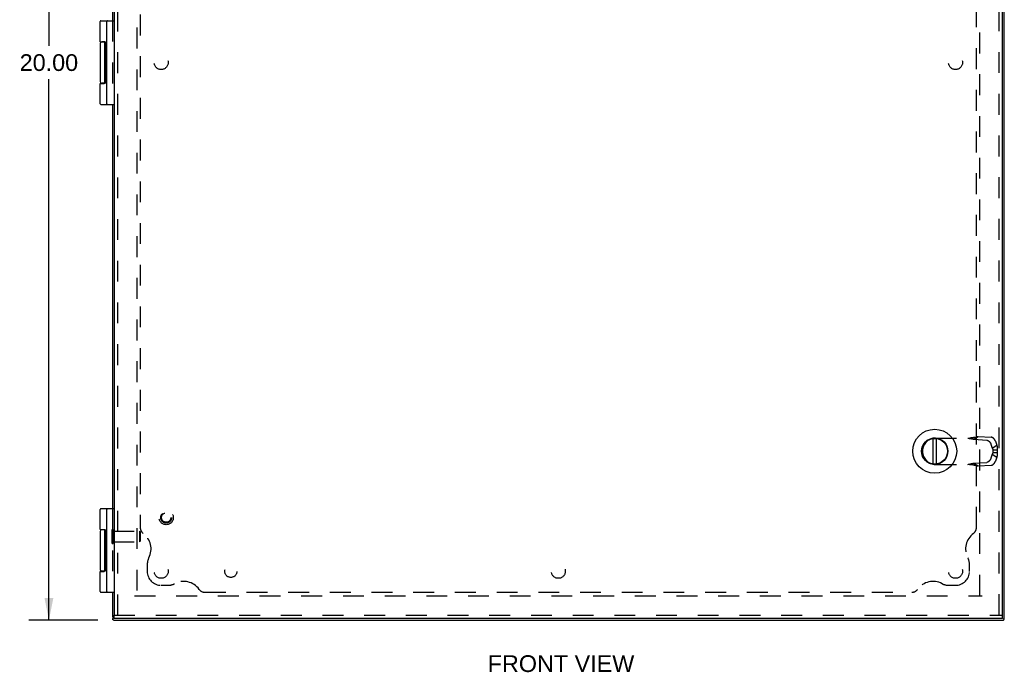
# Model space of a CAD drawing. Header units: inches. Extents: x 0 to 68, y 0 to 44.
# Tile 6 of 10: x 13.1 to 30.7, y 11.6 to 23.3. Entities that reach past the tile are written whole.
import ezdxf

# ---------------------------------------------------------------- set-up
doc = ezdxf.new("R2010")
doc.units = ezdxf.units.IN
doc.header["$LTSCALE"] = 3.74
doc.header["$MEASUREMENT"] = 0
doc.linetypes.add('HIDDEN', pattern=[0.2, 0.1, -0.1])
doc.layers.get('0').update_dxf_attribs({"linetype": 'CONTINUOUS'})
for name, color, linetype in [('DEFAULT_2', 8, 'HIDDEN'), ('DIMENSIONS', 7, 'CONTINUOUS'), ('DOOR_ASSEMBLY', 7, 'CONTINUOUS'), ('SUBPANEL', 7, 'CONTINUOUS')]:
    doc.layers.add(name, color=color, linetype=linetype)
doc.styles.get("Standard").update_dxf_attribs({"font": 'arial.ttf'})
doc.dimstyles.new('DIMSTYLE_1', dxfattribs={"dimtxt": 0.3, "dimasz": 0.4, "dimexe": 0.09, "dimexo": 0.07, "dimgap": 0.0375, "dimtad": 0, "dimtih": 1, "dimtoh": 1, "dimzin": 4, "dimdsep": 46, "dimtxsty": 'Standard', "dimblk": '_FILLED', "dimblk1": '_FILLED', "dimblk2": '_FILLED', "dimcen": 0.09, "dimadec": 3, "dimazin": 1, "dimtfac": 1, "dimtdec": 3, "dimtofl": 0, "dimtmove": 0, "dimatfit": 3, "dimldrblk": '_FILLED', "dimfxl": 0, "dimtolj": 1, "dimtzin": 4, "dimarcsym": 0})

# ---------------------------------------------------------------- blocks, each defined once
blk = doc.blocks.new('_FILLED')
at = {"color": 0, "linetype": 'ByBlock'}
blk.add_solid([(0, 0), (-1, 0.2), (-1, -0.2)], dxfattribs=at)
blk = doc.blocks.new('*D6')
at = {"layer": 'DIMENSIONS', "color": 2, "linetype": 'Continuous'}
for p, q in [((14.519, 32.561), (13.23, 32.561)), ((13.59, 32.561), (13.59, 22.861)), ((13.59, 12.561), (13.59, 22.261)), ((14.47, 12.561), (13.23, 12.561))]:
    blk.add_line(p, q, dxfattribs=at)
at = {"layer": 'DIMENSIONS', "color": 2, "linetype": 'Continuous', "xscale": 0.4, "yscale": 0.4, "zscale": 0.4}
for p, rotation in [((13.59, 32.561), 90), ((13.59, 12.561), 270)]:
    blk.add_blockref('_FILLED', p, dxfattribs=dict(at, rotation=rotation))
at = {"layer": 'DIMENSIONS', "color": 2, "linetype": 'Continuous', "insert": (13.59, 22.711), "char_height": 0.3, "width": 1.04833, "attachment_point": 2, "line_spacing_factor": 0.9}
blk.add_mtext('20.00', dxfattribs=at)

msp = doc.modelspace()

# ---------------------------------------------------------------- linework, layer by layer
at = {"color": 3, "linetype": 'Continuous'}
for p, q in [((30.729, 12.621), (30.729, 32.501)), ((14.729, 30.561), (14.729, 23.311)), ((14.729, 21.811), (14.729, 14.561)), ((14.729, 13.061), (14.729, 12.621)), ((14.75, 12.561), (30.708, 12.561))]:
    msp.add_line(p, q, dxfattribs=at)
at = {"color": 7, "linetype": 'Continuous'}
for p, q in [((14.729, 12.621), (14.734, 12.621)), ((14.734, 12.629), (14.734, 12.577)), ((30.725, 12.577), (30.725, 12.629)), ((30.729, 12.621), (30.725, 12.621))]:
    msp.add_line(p, q, dxfattribs=at)
at = {"color": 3, "linetype": 'Continuous'}
for points in [[(14.734, 12.577), (14.734, 12.579), (14.735, 12.58), (14.735, 12.582), (14.736, 12.584), (14.737, 12.586), (14.738, 12.587), (14.739, 12.589)], [(14.739, 12.569), (14.738, 12.569), (14.737, 12.57), (14.736, 12.571), (14.735, 12.573), (14.735, 12.574), (14.734, 12.576), (14.734, 12.577), (14.734, 12.577)], [(14.744, 12.566), (14.743, 12.566), (14.742, 12.566), (14.742, 12.567), (14.741, 12.567), (14.74, 12.568), (14.739, 12.569)], [(14.748, 12.563), (14.747, 12.563), (14.747, 12.563), (14.746, 12.564), (14.745, 12.564), (14.745, 12.565), (14.744, 12.566)], [(14.75, 12.561), (14.75, 12.561), (14.749, 12.561), (14.749, 12.562), (14.749, 12.562), (14.748, 12.562), (14.748, 12.563)], [(14.75, 12.561), (14.75, 12.561), (14.75, 12.561), (14.75, 12.561), (14.75, 12.561), (14.75, 12.561), (14.75, 12.561)], [(30.708, 12.561), (30.709, 12.561), (30.709, 12.561), (30.709, 12.561), (30.709, 12.561), (30.709, 12.561), (30.709, 12.561)], [(30.709, 12.561), (30.709, 12.561), (30.71, 12.561), (30.71, 12.562), (30.71, 12.562), (30.711, 12.562), (30.711, 12.563)], [(30.711, 12.563), (30.712, 12.563), (30.712, 12.563), (30.713, 12.564), (30.714, 12.564), (30.714, 12.565), (30.715, 12.566)], [(30.715, 12.566), (30.716, 12.566), (30.717, 12.566), (30.717, 12.567), (30.718, 12.567), (30.719, 12.568), (30.72, 12.569)], [(30.725, 12.577), (30.725, 12.579), (30.724, 12.58), (30.724, 12.582), (30.723, 12.584), (30.722, 12.586), (30.721, 12.587), (30.72, 12.589)], [(30.72, 12.569), (30.721, 12.569), (30.722, 12.57), (30.723, 12.571), (30.724, 12.573), (30.724, 12.574), (30.724, 12.576), (30.725, 12.577), (30.725, 12.577)]]:
    msp.add_lwpolyline(points, dxfattribs=at)
at = {"layer": 'DEFAULT_2', "color": 8, "linetype": 'HIDDEN'}
for p, q in [((15.167, 32.164), (15.167, 13.001)), ((30.292, 13.001), (30.292, 32.121)), ((14.729, 23.311), (14.729, 21.811)), ((14.729, 14.561), (14.729, 13.061)), ((14.725, 13.933), (14.725, 14.189)), ((14.725, 14.189), (14.743, 14.189)), ((14.743, 13.933), (14.743, 14.189)), ((14.743, 14.155), (15.215, 14.155)), ((15.225, 14.145), (15.215, 14.155)), ((15.215, 14.155), (15.215, 13.967)), ((15.225, 14.145), (15.225, 13.977)), ((14.743, 13.967), (15.215, 13.967)), ((15.225, 13.977), (15.215, 13.967)), ((14.725, 13.933), (14.743, 13.933)), ((15.126, 12.998), (30.332, 12.998))]:
    msp.add_line(p, q, dxfattribs=at)
at = {"layer": 'DOOR_ASSEMBLY', "color": 3, "linetype": 'Continuous'}
for p, q in [((14.759, 32.471), (14.759, 12.651)), ((30.699, 12.651), (30.699, 32.471)), ((30.699, 12.591), (14.759, 12.591))]:
    msp.add_line(p, q, dxfattribs=at)
at = {"layer": 'DOOR_ASSEMBLY', "color": 8, "linetype": 'HIDDEN'}
for p, q in [((14.819, 32.471), (14.819, 12.651)), ((30.639, 12.651), (30.639, 32.471)), ((29.497, 15.827), (30.15, 15.827)), ((30.181, 15.804), (30.262, 15.855)), ((30.181, 15.804), (30.413, 15.791)), ((30.262, 15.855), (30.495, 15.842)), ((30.571, 15.769), (30.595, 15.697)), ((29.261, 15.591), (29.261, 15.59)), ((30.489, 15.717), (30.514, 15.645)), ((30.514, 15.645), (30.595, 15.697)), ((30.525, 15.613), (30.6, 15.613)), ((30.525, 15.613), (30.525, 15.568)), ((30.525, 15.568), (30.6, 15.568)), ((30.6, 15.613), (30.6, 15.568)), ((30.181, 15.377), (30.413, 15.39)), ((30.181, 15.377), (30.262, 15.326)), ((30.514, 15.536), (30.489, 15.464)), ((30.514, 15.536), (30.595, 15.484)), ((30.595, 15.484), (30.571, 15.412)), ((29.497, 15.354), (30.15, 15.354)), ((30.185, 15.345), (30.198, 15.342)), ((30.198, 15.342), (30.21, 15.339)), ((30.262, 15.326), (30.495, 15.339)), ((14.759, 12.651), (30.699, 12.651))]:
    msp.add_line(p, q, dxfattribs=at)
at = {"layer": 'DOOR_ASSEMBLY', "color": 7, "linetype": 'Continuous'}
for p, q in [((14.509, 22.936), (14.509, 23.298)), ((14.522, 23.311), (14.759, 23.311)), ((14.629, 21.824), (14.629, 23.298)), ((14.509, 22.901), (14.509, 22.221)), ((14.593, 22.931), (14.539, 22.931)), ((14.589, 22.934), (14.589, 22.931)), ((14.595, 22.196), (14.595, 22.926)), ((14.619, 22.187), (14.619, 22.937)), ((14.629, 22.937), (14.619, 22.937)), ((14.629, 22.931), (14.619, 22.931)), ((14.629, 22.833), (14.619, 22.833)), ((14.629, 22.685), (14.619, 22.685)), ((14.629, 22.45), (14.619, 22.45)), ((14.629, 22.436), (14.619, 22.436)), ((14.509, 21.824), (14.509, 22.186)), ((14.509, 22.186), (14.579, 22.186)), ((14.593, 22.191), (14.539, 22.191)), ((14.589, 22.191), (14.589, 22.187)), ((14.629, 22.187), (14.619, 22.187)), ((14.522, 21.811), (14.759, 21.811)), ((29.451, 15.362), (29.451, 15.819)), ((29.511, 15.362), (29.511, 15.819)), ((14.509, 14.186), (14.509, 14.548)), ((14.522, 14.561), (14.759, 14.561)), ((14.629, 13.074), (14.629, 14.548)), ((14.509, 14.151), (14.509, 13.471)), ((14.593, 14.181), (14.539, 14.181)), ((14.589, 14.184), (14.589, 14.181)), ((14.595, 13.446), (14.595, 14.176)), ((14.619, 13.437), (14.619, 14.187)), ((14.629, 14.187), (14.619, 14.187)), ((14.629, 14.181), (14.619, 14.181)), ((14.629, 14.083), (14.619, 14.083)), ((14.629, 13.935), (14.619, 13.935)), ((14.629, 13.7), (14.619, 13.7)), ((14.629, 13.686), (14.619, 13.686)), ((14.509, 13.436), (14.579, 13.436)), ((14.509, 13.074), (14.509, 13.436)), ((14.593, 13.441), (14.539, 13.441)), ((14.589, 13.441), (14.589, 13.437)), ((14.629, 13.437), (14.619, 13.437)), ((14.522, 13.061), (14.759, 13.061)), ((14.759, 12.591), (14.759, 12.651)), ((30.699, 12.591), (30.699, 12.651))]:
    msp.add_line(p, q, dxfattribs=at)
for points in [[(14.509, 22.936), (14.579, 22.936), (14.58, 22.936), (14.58, 22.936), (14.581, 22.935), (14.581, 22.935), (14.582, 22.935), (14.582, 22.935), (14.583, 22.935), (14.583, 22.935), (14.584, 22.935), (14.584, 22.935), (14.585, 22.935), (14.585, 22.935), (14.585, 22.935), (14.586, 22.935), (14.586, 22.935), (14.587, 22.935), (14.587, 22.935), (14.587, 22.935), (14.587, 22.934), (14.588, 22.934), (14.588, 22.934), (14.588, 22.934), (14.589, 22.934), (14.589, 22.934), (14.589, 22.934), (14.589, 22.934), (14.589, 22.934), (14.59, 22.933), (14.59, 22.933), (14.59, 22.933), (14.59, 22.933), (14.59, 22.933), (14.591, 22.933), (14.591, 22.933), (14.591, 22.933), (14.591, 22.933), (14.591, 22.932), (14.591, 22.932), (14.592, 22.932), (14.592, 22.932), (14.592, 22.932), (14.592, 22.932), (14.592, 22.932), (14.592, 22.932), (14.592, 22.931), (14.592, 22.931), (14.593, 22.931), (14.593, 22.931), (14.593, 22.931), (14.593, 22.931), (14.593, 22.931), (14.593, 22.931), (14.593, 22.93), (14.593, 22.93), (14.593, 22.93), (14.593, 22.93), (14.593, 22.93), (14.593, 22.93), (14.594, 22.93), (14.594, 22.93), (14.594, 22.93), (14.594, 22.929), (14.594, 22.929), (14.594, 22.929), (14.594, 22.929), (14.594, 22.929), (14.594, 22.929), (14.594, 22.929), (14.594, 22.929), (14.594, 22.928), (14.594, 22.928), (14.594, 22.928), (14.594, 22.928), (14.594, 22.928), (14.594, 22.928), (14.594, 22.928), (14.594, 22.928), (14.594, 22.928), (14.594, 22.927), (14.594, 22.927), (14.594, 22.927), (14.594, 22.927), (14.594, 22.927), (14.594, 22.927), (14.595, 22.927), (14.595, 22.927), (14.595, 22.927), (14.595, 22.926), (14.595, 22.926), (14.595, 22.926), (14.595, 22.926), (14.595, 22.926), (14.595, 22.926), (14.595, 22.926), (14.595, 22.926), (14.595, 22.926), (14.595, 22.926)], [(14.595, 22.196), (14.595, 22.195), (14.595, 22.195), (14.595, 22.195), (14.595, 22.195), (14.595, 22.195), (14.595, 22.195), (14.595, 22.195), (14.595, 22.195), (14.595, 22.195), (14.595, 22.194), (14.595, 22.194), (14.595, 22.194), (14.594, 22.194), (14.594, 22.194), (14.594, 22.194), (14.594, 22.194), (14.594, 22.194), (14.594, 22.194), (14.594, 22.193), (14.594, 22.193), (14.594, 22.193), (14.594, 22.193), (14.594, 22.193), (14.594, 22.193), (14.594, 22.193), (14.594, 22.193), (14.594, 22.193), (14.594, 22.192), (14.594, 22.192), (14.594, 22.192), (14.594, 22.192), (14.594, 22.192), (14.594, 22.192), (14.594, 22.192), (14.594, 22.192), (14.594, 22.192), (14.594, 22.191), (14.594, 22.191), (14.593, 22.191), (14.593, 22.191), (14.593, 22.191), (14.593, 22.191), (14.593, 22.191), (14.593, 22.191), (14.593, 22.19), (14.593, 22.19), (14.593, 22.19), (14.593, 22.19), (14.593, 22.19), (14.593, 22.19), (14.592, 22.19), (14.592, 22.19), (14.592, 22.189), (14.592, 22.189), (14.592, 22.189), (14.592, 22.189), (14.592, 22.189), (14.592, 22.189), (14.591, 22.189), (14.591, 22.189), (14.591, 22.189), (14.591, 22.188), (14.591, 22.188), (14.591, 22.188), (14.59, 22.188), (14.59, 22.188), (14.59, 22.188), (14.59, 22.188), (14.59, 22.188), (14.589, 22.187), (14.589, 22.187), (14.589, 22.187), (14.589, 22.187), (14.589, 22.187), (14.588, 22.187), (14.588, 22.187), (14.588, 22.187), (14.587, 22.187), (14.587, 22.187), (14.587, 22.186), (14.587, 22.186), (14.586, 22.186), (14.586, 22.186), (14.585, 22.186), (14.585, 22.186), (14.585, 22.186), (14.584, 22.186), (14.584, 22.186), (14.583, 22.186), (14.583, 22.186), (14.582, 22.186), (14.582, 22.186), (14.581, 22.186), (14.581, 22.186), (14.58, 22.186), (14.58, 22.186), (14.579, 22.186)], [(14.509, 14.186), (14.579, 14.186), (14.58, 14.186), (14.58, 14.186), (14.581, 14.185), (14.581, 14.185), (14.582, 14.185), (14.582, 14.185), (14.583, 14.185), (14.583, 14.185), (14.584, 14.185), (14.584, 14.185), (14.585, 14.185), (14.585, 14.185), (14.585, 14.185), (14.586, 14.185), (14.586, 14.185), (14.587, 14.185), (14.587, 14.185), (14.587, 14.185), (14.587, 14.184), (14.588, 14.184), (14.588, 14.184), (14.588, 14.184), (14.589, 14.184), (14.589, 14.184), (14.589, 14.184), (14.589, 14.184), (14.589, 14.184), (14.59, 14.183), (14.59, 14.183), (14.59, 14.183), (14.59, 14.183), (14.59, 14.183), (14.591, 14.183), (14.591, 14.183), (14.591, 14.183), (14.591, 14.183), (14.591, 14.182), (14.591, 14.182), (14.592, 14.182), (14.592, 14.182), (14.592, 14.182), (14.592, 14.182), (14.592, 14.182), (14.592, 14.182), (14.592, 14.181), (14.592, 14.181), (14.593, 14.181), (14.593, 14.181), (14.593, 14.181), (14.593, 14.181), (14.593, 14.181), (14.593, 14.181), (14.593, 14.18), (14.593, 14.18), (14.593, 14.18), (14.593, 14.18), (14.593, 14.18), (14.593, 14.18), (14.594, 14.18), (14.594, 14.18), (14.594, 14.18), (14.594, 14.179), (14.594, 14.179), (14.594, 14.179), (14.594, 14.179), (14.594, 14.179), (14.594, 14.179), (14.594, 14.179), (14.594, 14.179), (14.594, 14.178), (14.594, 14.178), (14.594, 14.178), (14.594, 14.178), (14.594, 14.178), (14.594, 14.178), (14.594, 14.178), (14.594, 14.178), (14.594, 14.178), (14.594, 14.177), (14.594, 14.177), (14.594, 14.177), (14.594, 14.177), (14.594, 14.177), (14.594, 14.177), (14.595, 14.177), (14.595, 14.177), (14.595, 14.177), (14.595, 14.176), (14.595, 14.176), (14.595, 14.176), (14.595, 14.176), (14.595, 14.176), (14.595, 14.176), (14.595, 14.176), (14.595, 14.176), (14.595, 14.176), (14.595, 14.176)], [(14.595, 13.446), (14.595, 13.445), (14.595, 13.445), (14.595, 13.445), (14.595, 13.445), (14.595, 13.445), (14.595, 13.445), (14.595, 13.445), (14.595, 13.445), (14.595, 13.445), (14.595, 13.444), (14.595, 13.444), (14.595, 13.444), (14.594, 13.444), (14.594, 13.444), (14.594, 13.444), (14.594, 13.444), (14.594, 13.444), (14.594, 13.444), (14.594, 13.443), (14.594, 13.443), (14.594, 13.443), (14.594, 13.443), (14.594, 13.443), (14.594, 13.443), (14.594, 13.443), (14.594, 13.443), (14.594, 13.443), (14.594, 13.442), (14.594, 13.442), (14.594, 13.442), (14.594, 13.442), (14.594, 13.442), (14.594, 13.442), (14.594, 13.442), (14.594, 13.442), (14.594, 13.442), (14.594, 13.441), (14.594, 13.441), (14.593, 13.441), (14.593, 13.441), (14.593, 13.441), (14.593, 13.441), (14.593, 13.441), (14.593, 13.441), (14.593, 13.44), (14.593, 13.44), (14.593, 13.44), (14.593, 13.44), (14.593, 13.44), (14.593, 13.44), (14.592, 13.44), (14.592, 13.44), (14.592, 13.439), (14.592, 13.439), (14.592, 13.439), (14.592, 13.439), (14.592, 13.439), (14.592, 13.439), (14.591, 13.439), (14.591, 13.439), (14.591, 13.439), (14.591, 13.438), (14.591, 13.438), (14.591, 13.438), (14.59, 13.438), (14.59, 13.438), (14.59, 13.438), (14.59, 13.438), (14.59, 13.438), (14.589, 13.437), (14.589, 13.437), (14.589, 13.437), (14.589, 13.437), (14.589, 13.437), (14.588, 13.437), (14.588, 13.437), (14.588, 13.437), (14.587, 13.437), (14.587, 13.437), (14.587, 13.436), (14.587, 13.436), (14.586, 13.436), (14.586, 13.436), (14.585, 13.436), (14.585, 13.436), (14.585, 13.436), (14.584, 13.436), (14.584, 13.436), (14.583, 13.436), (14.583, 13.436), (14.582, 13.436), (14.582, 13.436), (14.581, 13.436), (14.581, 13.436), (14.58, 13.436), (14.58, 13.436), (14.579, 13.436)]]:
    msp.add_lwpolyline(points, dxfattribs=at)
at = {"layer": 'DOOR_ASSEMBLY', "color": 8, "linetype": 'HIDDEN'}
for points in [[(30.074, 15.827), (30.088, 15.824), (30.102, 15.821), (30.115, 15.818), (30.128, 15.816), (30.142, 15.813), (30.155, 15.81), (30.168, 15.807), (30.181, 15.804)], [(30.198, 15.839), (30.191, 15.838), (30.185, 15.836), (30.178, 15.835), (30.172, 15.833), (30.165, 15.832), (30.158, 15.831), (30.152, 15.83), (30.145, 15.829), (30.138, 15.828), (30.131, 15.828), (30.125, 15.827), (30.118, 15.827), (30.111, 15.827), (30.105, 15.827)], [(30.15, 15.827), (30.159, 15.829), (30.168, 15.831), (30.176, 15.834), (30.185, 15.836), (30.21, 15.842)], [(30.21, 15.842), (30.217, 15.844), (30.225, 15.846), (30.233, 15.848), (30.24, 15.85), (30.248, 15.852), (30.255, 15.854), (30.262, 15.855)], [(30.413, 15.791), (30.415, 15.79), (30.417, 15.79), (30.418, 15.79), (30.42, 15.79), (30.422, 15.789), (30.423, 15.789), (30.425, 15.788), (30.427, 15.788), (30.429, 15.787), (30.43, 15.786), (30.432, 15.785), (30.434, 15.785), (30.436, 15.784), (30.437, 15.783), (30.439, 15.782), (30.441, 15.78), (30.443, 15.779), (30.445, 15.778), (30.446, 15.777), (30.448, 15.775), (30.45, 15.774), (30.452, 15.772), (30.453, 15.771), (30.455, 15.769), (30.457, 15.768), (30.458, 15.766), (30.46, 15.764), (30.462, 15.763), (30.463, 15.761), (30.465, 15.759), (30.466, 15.757), (30.468, 15.755), (30.469, 15.753), (30.471, 15.751), (30.472, 15.749), (30.474, 15.747), (30.475, 15.745), (30.476, 15.743), (30.478, 15.741), (30.479, 15.739), (30.48, 15.737), (30.481, 15.735), (30.482, 15.732), (30.484, 15.73), (30.485, 15.728), (30.486, 15.726), (30.487, 15.724), (30.487, 15.721), (30.488, 15.719), (30.489, 15.717)], [(30.571, 15.769), (30.57, 15.771), (30.569, 15.773), (30.568, 15.775), (30.567, 15.778), (30.566, 15.78), (30.565, 15.782), (30.564, 15.784), (30.563, 15.786), (30.562, 15.789), (30.561, 15.791), (30.559, 15.793), (30.558, 15.795), (30.557, 15.797), (30.555, 15.799), (30.554, 15.801), (30.552, 15.803), (30.551, 15.805), (30.549, 15.807), (30.548, 15.809), (30.546, 15.811), (30.545, 15.813), (30.543, 15.814), (30.542, 15.816), (30.54, 15.818), (30.538, 15.82), (30.537, 15.821), (30.535, 15.823), (30.533, 15.824), (30.531, 15.826), (30.53, 15.827), (30.528, 15.828), (30.526, 15.83), (30.524, 15.831), (30.523, 15.832), (30.521, 15.833), (30.519, 15.834), (30.517, 15.835), (30.515, 15.836), (30.514, 15.837), (30.512, 15.838), (30.51, 15.839), (30.508, 15.839), (30.507, 15.84), (30.505, 15.84), (30.503, 15.841), (30.501, 15.841), (30.5, 15.842), (30.498, 15.842), (30.496, 15.842), (30.495, 15.842)], [(30.514, 15.645), (30.515, 15.643), (30.516, 15.641), (30.517, 15.639), (30.518, 15.636), (30.519, 15.634), (30.52, 15.632), (30.52, 15.629), (30.521, 15.627), (30.522, 15.625), (30.522, 15.622), (30.523, 15.62), (30.524, 15.617), (30.524, 15.615), (30.525, 15.613)], [(30.525, 15.568), (30.524, 15.566), (30.524, 15.564), (30.523, 15.561), (30.522, 15.559), (30.522, 15.556), (30.521, 15.554), (30.52, 15.552), (30.52, 15.549), (30.519, 15.547), (30.518, 15.545), (30.517, 15.542), (30.516, 15.54), (30.515, 15.538), (30.514, 15.536)], [(30.595, 15.697), (30.596, 15.693), (30.597, 15.689), (30.598, 15.685), (30.599, 15.681), (30.599, 15.677), (30.6, 15.673), (30.6, 15.669), (30.601, 15.665), (30.601, 15.66), (30.601, 15.656), (30.602, 15.652), (30.602, 15.648), (30.602, 15.643), (30.602, 15.639), (30.602, 15.635), (30.602, 15.63), (30.601, 15.626), (30.601, 15.621), (30.601, 15.617), (30.6, 15.613)], [(30.6, 15.568), (30.601, 15.564), (30.601, 15.559), (30.602, 15.554), (30.602, 15.549), (30.602, 15.544), (30.602, 15.539), (30.602, 15.535), (30.602, 15.53), (30.601, 15.525), (30.601, 15.52), (30.601, 15.516), (30.6, 15.511), (30.6, 15.506), (30.599, 15.502), (30.598, 15.497), (30.597, 15.493), (30.596, 15.488), (30.595, 15.484)], [(30.074, 15.354), (30.088, 15.357), (30.102, 15.36), (30.115, 15.363), (30.128, 15.365), (30.142, 15.368), (30.155, 15.371), (30.168, 15.374), (30.181, 15.377)], [(30.489, 15.464), (30.488, 15.462), (30.487, 15.46), (30.487, 15.457), (30.486, 15.455), (30.485, 15.453), (30.484, 15.451), (30.482, 15.449), (30.481, 15.446), (30.48, 15.444), (30.479, 15.442), (30.478, 15.44), (30.476, 15.438), (30.475, 15.436), (30.474, 15.434), (30.472, 15.432), (30.471, 15.43), (30.469, 15.428), (30.468, 15.426), (30.466, 15.424), (30.465, 15.422), (30.463, 15.42), (30.462, 15.418), (30.46, 15.417), (30.458, 15.415), (30.457, 15.413), (30.455, 15.412), (30.453, 15.41), (30.452, 15.409), (30.45, 15.407), (30.448, 15.406), (30.446, 15.404), (30.445, 15.403), (30.443, 15.402), (30.441, 15.401), (30.439, 15.4), (30.437, 15.398), (30.436, 15.397), (30.434, 15.397), (30.432, 15.396), (30.43, 15.395), (30.429, 15.394), (30.427, 15.393), (30.425, 15.393), (30.423, 15.392), (30.422, 15.392), (30.42, 15.391), (30.418, 15.391), (30.417, 15.391), (30.415, 15.391), (30.413, 15.39)], [(30.495, 15.339), (30.496, 15.339), (30.498, 15.339), (30.5, 15.339), (30.501, 15.34), (30.503, 15.34), (30.505, 15.341), (30.507, 15.341), (30.508, 15.342), (30.51, 15.342), (30.512, 15.343), (30.514, 15.344), (30.515, 15.345), (30.517, 15.346), (30.519, 15.347), (30.521, 15.348), (30.523, 15.349), (30.524, 15.35), (30.526, 15.351), (30.528, 15.353), (30.53, 15.354), (30.531, 15.355), (30.533, 15.357), (30.535, 15.358), (30.537, 15.36), (30.538, 15.362), (30.54, 15.363), (30.542, 15.365), (30.543, 15.367), (30.545, 15.368), (30.546, 15.37), (30.548, 15.372), (30.549, 15.374), (30.551, 15.376), (30.552, 15.378), (30.554, 15.38), (30.555, 15.382), (30.557, 15.384), (30.558, 15.386), (30.559, 15.388), (30.561, 15.39), (30.562, 15.393), (30.563, 15.395), (30.564, 15.397), (30.565, 15.399), (30.566, 15.401), (30.567, 15.404), (30.568, 15.406), (30.569, 15.408), (30.57, 15.41), (30.571, 15.412)], [(30.105, 15.354), (30.111, 15.354), (30.118, 15.354), (30.125, 15.354), (30.131, 15.353), (30.138, 15.353), (30.145, 15.352), (30.152, 15.351), (30.158, 15.35), (30.165, 15.349), (30.172, 15.348), (30.178, 15.347), (30.185, 15.345), (30.191, 15.343), (30.198, 15.342)], [(30.15, 15.354), (30.159, 15.352), (30.168, 15.35), (30.176, 15.348), (30.185, 15.345)], [(30.21, 15.339), (30.217, 15.337), (30.225, 15.335), (30.233, 15.333), (30.24, 15.331), (30.248, 15.329), (30.255, 15.327), (30.262, 15.326)]]:
    msp.add_lwpolyline(points, dxfattribs=at)
at = {"layer": 'DOOR_ASSEMBLY', "color": 7, "linetype": 'Continuous'}
for radius in [0.394, 0.237, 0.23]:
    msp.add_circle((29.481, 15.591), radius, dxfattribs=at)
at = {"layer": 'DOOR_ASSEMBLY', "color": 8, "linetype": 'HIDDEN'}
for radius in [0.128, 0.0981, 0.094, 0.084]:
    msp.add_circle((15.694, 14.401), radius, dxfattribs=at)
at = {"layer": 'DOOR_ASSEMBLY', "color": 7, "linetype": 'Continuous'}
for centre, radius, start, end in [((14.522, 23.298), 0.013, 90, 180), ((14.642, 23.298), 0.013, 90, 180), ((14.539, 22.901), 0.03, 90, 180), ((14.539, 22.221), 0.03, 180, 270), ((14.522, 21.824), 0.013, 180, 270), ((14.642, 21.824), 0.013, 180, 270), ((14.522, 14.548), 0.013, 90, 180), ((14.642, 14.548), 0.013, 90, 180), ((14.539, 14.151), 0.03, 90, 180), ((14.539, 13.471), 0.03, 180, 270), ((14.522, 13.074), 0.013, 180, 270), ((14.642, 13.074), 0.013, 180, 270)]:
    msp.add_arc(centre, radius, start, end, dxfattribs=at)
at = {"layer": 'DOOR_ASSEMBLY', "color": 8, "linetype": 'HIDDEN'}
for centre, start, end in [((29.497, 15.591), 90, 180), ((29.497, 15.59), 180, 270)]:
    msp.add_arc(centre, 0.236, start, end, dxfattribs=at)
at = {"layer": 'SUBPANEL', "color": 8, "linetype": 'HIDDEN'}
for p, q in [((15.229, 30.903), (15.229, 14.218)), ((30.229, 14.218), (30.229, 30.903)), ((15.354, 13.561), (15.354, 13.436)), ((30.104, 13.436), (30.104, 13.561)), ((15.604, 13.186), (15.729, 13.186)), ((29.729, 13.186), (29.854, 13.186)), ((16.387, 13.061), (29.072, 13.061))]:
    msp.add_line(p, q, dxfattribs=at)
for centre, radius in [((15.604, 22.561), 0.125), ((29.854, 22.561), 0.125), ((15.604, 13.436), 0.125), ((16.854, 13.436), 0.109), ((22.729, 13.436), 0.125), ((29.854, 13.436), 0.125)]:
    msp.add_circle(centre, radius, dxfattribs=at)
for centre, radius, start, end in [((15.354, 14.218), 0.125, 180, 234.1013), ((30.104, 14.218), 0.125, 305.8987, 360), ((15.079, 13.838), 0.344, 332.1089, 54.1013), ((30.379, 13.838), 0.344, 125.8987, 207.8911), ((15.604, 13.561), 0.25, 152.1089, 180), ((29.854, 13.561), 0.25, 0, 27.8911), ((15.604, 13.436), 0.25, 180, 270), ((29.854, 13.436), 0.25, 270, 360), ((16.007, 12.911), 0.344, 35.8987, 117.8911), ((29.452, 12.911), 0.344, 62.1089, 144.1013), ((15.729, 13.436), 0.25, 270, 297.8911), ((16.387, 13.186), 0.125, 215.8987, 270), ((29.072, 13.186), 0.125, 270, 324.1013), ((29.729, 13.436), 0.25, 242.1089, 270)]:
    msp.add_arc(centre, radius, start, end, dxfattribs=at)

# ---------------------------------------------------------------- texts
at = {"layer": 'DIMENSIONS', "color": 2, "linetype": 'Continuous', "insert": (22.777, 11.931), "char_height": 0.3, "width": 2.62528, "attachment_point": 2, "line_spacing_factor": 0.9}
msp.add_mtext('FRONT VIEW', dxfattribs=at)

# ---------------------------------------------------------------- dimensions: what is measured, and where the dimension line sits
at = {"layer": 'DIMENSIONS', "color": 2, "linetype": 'Continuous'}
dim = msp.add_linear_dim(base=(13.59, 12.561), p1=(14.589, 32.561), p2=(14.54, 12.561), angle=270, dimstyle='DIMSTYLE_1', dxfattribs=at)
dim.commit()
dim.dimension.update_dxf_attribs({"geometry": '*D6', "text_midpoint": (13.586, 22.559), "dimtype": 160})

doc.saveas('drawing.dxf')
